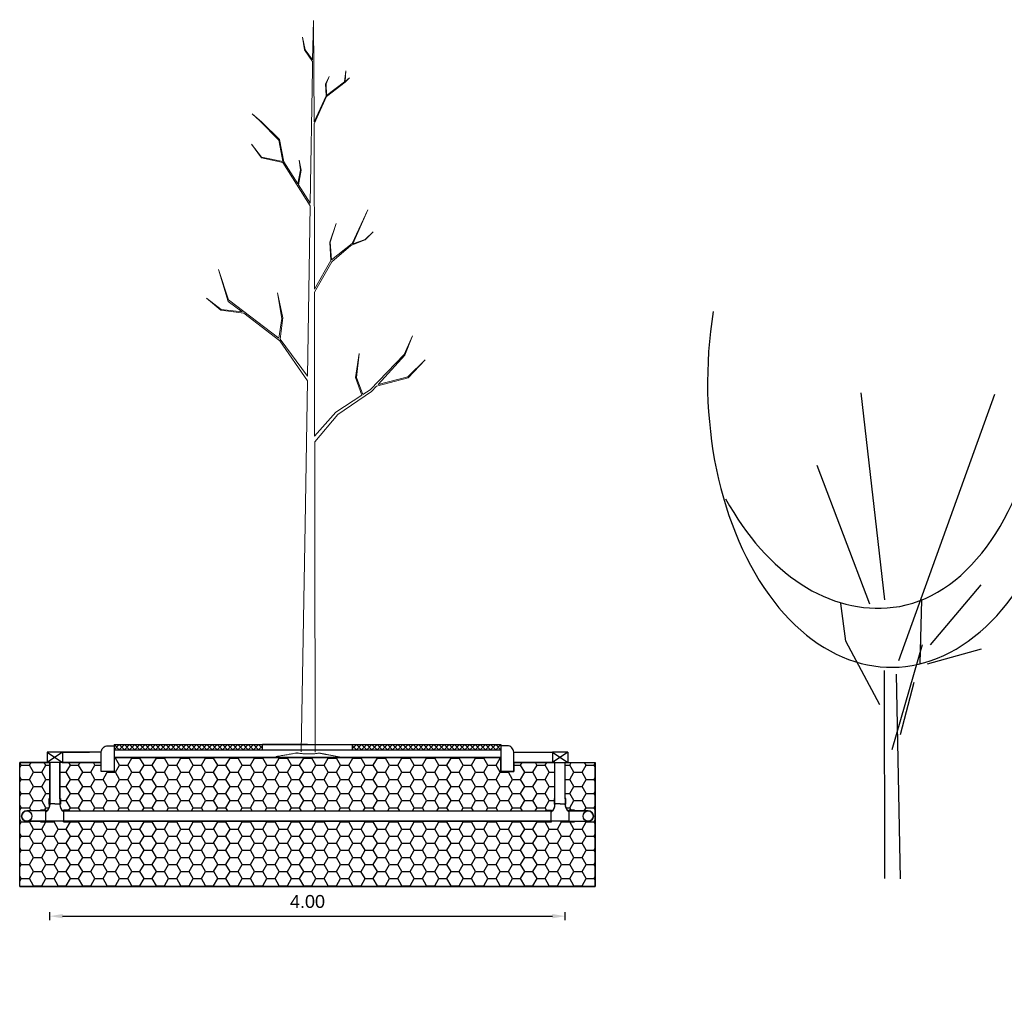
# Model space of a CAD drawing. Header units: metres. Extents: x 252743 to 254903, y 592696 to 593766.
# Tile 152 of 256: x 254472.78 to 254480.42, y 593412.32 to 593419.87. Entities that reach past the tile are written whole.
import ezdxf

# ---------------------------------------------------------------- set-up
doc = ezdxf.new("R2010")
doc.units = ezdxf.units.M
for name, color, linetype in [('N-WB-PROFIEL-ARCERING', 8, 'Continuous'), ('N-WB-PROFIEL-BLOCK', 8, 'Continuous'), ('N-WB-PROFIEL-LIJN', 3, 'Continuous')]:
    doc.layers.add(name, color=color, linetype=linetype)
doc.layers.add('N-WB-PROFIEL-HULP', color=6, linetype='Continuous', plot=False)
doc.layers.get('0').freeze()
doc.styles.add('N_STANDARD 50', font='arial.ttf', dxfattribs={"height": 0.1})
doc.dimstyles.new('N_DIMENSION 50', dxfattribs={"dimtxt": 0.1, "dimasz": 0.1, "dimexe": 0.03125, "dimexo": 0.03125, "dimgap": 0.0625, "dimtad": 1, "dimzin": 3, "dimdsep": 46, "dimtxsty": 'N_STANDARD 50', "dimcen": 0, "dimazin": 3, "dimtfac": 1, "dimtix": 1, "dimtmove": 2, "dimatfit": 3, "dimfxl": 0.03125, "dimfxlon": 1, "dimtfill": 1, "dimtolj": 1, "dimtzin": 0, "dimarcsym": 0})
pattern_1 = [(0, (250279.79188, 590319.816267), (0.09525, 0.0549926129), [0.0635, -0.127]), (120, (250279.79188, 590319.816267), (-0.0952499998, 0.05499261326), [0.0635, -0.127]), (60, (250279.79188, 590319.816267), (2e-10, 0.10998522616), [-0.127, 0.0635])]

# ---------------------------------------------------------------- blocks, each defined once
blk = doc.blocks.new('*D115')
at = {"layer": 'Defpoints', "color": 0, "transparency": 16777216}
for p in [(254477.0122, 593412.9148), (254473.0123, 593412.3243), (254477.0122, 593412.3243)]:
    blk.add_point(p, dxfattribs=at)
at = {"layer": 'N-WB-PROFIEL-LIJN', "color": 0, "lineweight": -2, "transparency": 16777216}
for p, q in [((254473.0123, 593412.8836), (254473.0123, 593412.9461)), ((254473.1123, 593412.9148), (254476.9122, 593412.9148)), ((254477.0122, 593412.8836), (254477.0122, 593412.9461))]:
    blk.add_line(p, q, dxfattribs=at)
at = {"layer": 'N-WB-PROFIEL-LIJN', "color": 0, "transparency": 16777216}
for points in [[(254473.1123, 593412.9315), (254473.1123, 593412.8982), (254473.0123, 593412.9148)], [(254476.9122, 593412.9315), (254476.9122, 593412.8982), (254477.0122, 593412.9148)]]:
    blk.add_solid(points, dxfattribs=at)
at = {"layer": 'N-WB-PROFIEL-LIJN', "color": 0, "transparency": 16777216, "insert": (254475.0122, 593413.0284), "char_height": 0.1, "attachment_point": 5, "style": 'N_STANDARD 50', "bg_fill": 3, "box_fill_scale": 1.1, "bg_fill_color": 256, "bg_fill_true_color": 13158600, "bg_fill_transparency": 0}
blk.add_mtext('\\A1;4.00', dxfattribs=at)
blk = doc.blocks.new('BOOM')
at = {"linetype": 'Continuous', "lineweight": 0}
for p, q in [((81.9482, 1724.0399), (81.8159, 1724.1722)), ((81.8159, 1724.1722), (81.9556, 1724.0429)), ((81.9482, 1724.0399), (81.8159, 1724.1722)), ((81.8159, 1724.1722), (81.9556, 1724.0429)), ((81.7814, 1724.0163), (81.6296, 1724.0739)), ((81.6296, 1724.0739), (81.7765, 1724.0088)), ((81.7814, 1724.0163), (81.6296, 1724.0739)), ((81.6296, 1724.0739), (81.7765, 1724.0088)), ((81.7765, 1724.0088), (82.0519, 1723.7495)), ((81.7765, 1724.0088), (82.0519, 1723.7495)), ((82.0101, 1723.8088), (81.7814, 1724.0163)), ((82.0101, 1723.8088), (81.7814, 1724.0163)), ((82.0101, 1723.8088), (81.9482, 1724.0399)), ((82.0101, 1723.8088), (81.9482, 1724.0399)), ((81.9556, 1724.0429), (82.0232, 1723.7969)), ((81.9556, 1724.0429), (82.0232, 1723.7969)), ((80.8861, 1723.6994), (80.8257, 1723.7621)), ((80.8257, 1723.7621), (80.8896, 1723.6994)), ((80.8861, 1723.6994), (80.8257, 1723.7621)), ((80.8257, 1723.7621), (80.8896, 1723.6994)), ((82.0639, 1723.76), (82.0232, 1723.7969)), ((82.0639, 1723.76), (82.0232, 1723.7969)), ((82.0519, 1723.7495), (82.0897, 1723.6923)), ((82.0519, 1723.7495), (82.0897, 1723.6923)), ((82.2441, 1723.499), (82.0639, 1723.76)), ((82.2441, 1723.499), (82.0639, 1723.76)), ((80.9174, 1723.5986), (80.656, 1723.7203)), ((80.656, 1723.7203), (80.9198, 1723.6054)), ((80.9174, 1723.5986), (80.656, 1723.7203)), ((80.656, 1723.7203), (80.9198, 1723.6054)), ((80.9198, 1723.6054), (80.8861, 1723.6994)), ((80.9198, 1723.6054), (80.8861, 1723.6994)), ((80.8896, 1723.6994), (80.9326, 1723.5906)), ((80.8896, 1723.6994), (80.9326, 1723.5906)), ((82.095, 1723.6844), (81.9568, 1723.6334)), ((82.095, 1723.6844), (81.9568, 1723.6334)), ((81.9581, 1723.6409), (82.0897, 1723.6923)), ((81.9581, 1723.6409), (82.0897, 1723.6923)), ((82.095, 1723.6844), (82.2273, 1723.484)), ((82.095, 1723.6844), (82.2273, 1723.484)), ((81.0456, 1723.4403), (80.9174, 1723.5986)), ((81.0456, 1723.4403), (80.9174, 1723.5986)), ((81.0614, 1723.4428), (80.9326, 1723.5906)), ((81.0614, 1723.4428), (80.9326, 1723.5906)), ((81.9568, 1723.6334), (81.7716, 1723.6606)), ((81.9568, 1723.6334), (81.7716, 1723.6606)), ((81.7728, 1723.6606), (81.9581, 1723.6409)), ((81.7728, 1723.6606), (81.9581, 1723.6409)), ((79.6644, 1723.5304), (79.5785, 1723.5412)), ((79.5785, 1723.5412), (79.6613, 1723.5352)), ((79.6644, 1723.5304), (79.5785, 1723.5412)), ((79.5785, 1723.5412), (79.6613, 1723.5352)), ((79.6685, 1723.5347), (79.6343, 1723.5683)), ((79.6343, 1723.5683), (79.6613, 1723.5352)), ((79.6685, 1723.5347), (79.6343, 1723.5683)), ((79.6343, 1723.5683), (79.6613, 1723.5352)), ((79.7723, 1723.3928), (79.6644, 1723.5304)), ((79.7723, 1723.3928), (79.6644, 1723.5304)), ((79.6685, 1723.5347), (79.7809, 1723.392)), ((79.6685, 1723.5347), (79.7809, 1723.392)), ((80.9082, 1723.4254), (80.7642, 1723.4742)), ((80.7642, 1723.4742), (80.9093, 1723.4301)), ((80.9082, 1723.4254), (80.7642, 1723.4742)), ((80.7642, 1723.4742), (80.9093, 1723.4301)), ((80.9093, 1723.4301), (81.0456, 1723.4403)), ((80.9093, 1723.4301), (81.0456, 1723.4403)), ((81.0614, 1723.4428), (81.2974, 1723.3096)), ((81.0614, 1723.4428), (81.2974, 1723.3096)), ((82.2273, 1723.484), (82.4158, 1723.3206)), ((82.2273, 1723.484), (82.4158, 1723.3206)), ((82.4584, 1723.321), (82.2441, 1723.499)), ((82.4584, 1723.321), (82.2441, 1723.499)), ((79.6812, 1723.3839), (79.625, 1723.4108)), ((79.625, 1723.4108), (79.6825, 1723.3885)), ((79.6812, 1723.3839), (79.625, 1723.4108)), ((79.625, 1723.4108), (79.6825, 1723.3885)), ((79.7757, 1723.3885), (79.6812, 1723.3839)), ((79.7757, 1723.3885), (79.6812, 1723.3839)), ((79.6825, 1723.3885), (79.7723, 1723.3928)), ((79.6825, 1723.3885), (79.7723, 1723.3928)), ((79.9761, 1723.2967), (79.7757, 1723.3885)), ((79.9761, 1723.2967), (79.7757, 1723.3885)), ((79.7809, 1723.392), (79.9933, 1723.2968)), ((79.7809, 1723.392), (79.9933, 1723.2968)), ((81.0506, 1723.4341), (80.9082, 1723.4254)), ((81.0506, 1723.4341), (80.9082, 1723.4254)), ((81.276, 1723.3094), (81.0506, 1723.4341)), ((81.276, 1723.3094), (81.0506, 1723.4341)), ((79.5803, 1723.2928), (79.1912, 1723.2849)), ((79.5803, 1723.2928), (79.1912, 1723.2849)), ((79.4966, 1723.2816), (79.1912, 1723.2849)), ((79.4966, 1723.2816), (79.1912, 1723.2849)), ((79.9761, 1723.2967), (79.5803, 1723.2928)), ((79.9761, 1723.2967), (79.5803, 1723.2928)), ((81.276, 1723.3094), (79.9933, 1723.2968)), ((81.276, 1723.3094), (79.9933, 1723.2968)), ((82.4158, 1723.3206), (81.2974, 1723.3096)), ((82.4158, 1723.3206), (81.2974, 1723.3096)), ((83.1002, 1723.3273), (82.4584, 1723.321)), ((83.1002, 1723.3273), (82.4584, 1723.321)), ((84.8653, 1723.3446), (83.1002, 1723.3273)), ((84.8653, 1723.3446), (83.1002, 1723.3273)), ((79.3208, 1723.2027), (79.4183, 1723.2239)), ((79.3208, 1723.2027), (79.4183, 1723.2239)), ((79.4192, 1723.2181), (79.3208, 1723.2027)), ((79.4192, 1723.2181), (79.3208, 1723.2027)), ((79.4183, 1723.2239), (79.4966, 1723.2816)), ((79.4183, 1723.2239), (79.4966, 1723.2816)), ((79.5091, 1723.2814), (79.4192, 1723.2181)), ((79.5091, 1723.2814), (79.4192, 1723.2181)), ((79.5675, 1723.2808), (79.5091, 1723.2814)), ((79.5675, 1723.2808), (79.5091, 1723.2814)), ((80.609, 1723.2721), (79.5675, 1723.2808)), ((80.609, 1723.2721), (79.5675, 1723.2808)), ((80.2952, 1723.0573), (80.6279, 1723.2719)), ((80.2952, 1723.0573), (80.6279, 1723.2719)), ((80.609, 1723.2721), (80.4657, 1723.1791)), ((80.609, 1723.2721), (80.4657, 1723.1791)), ((81.9501, 1723.2608), (80.6279, 1723.2719)), ((81.9501, 1723.2608), (80.6279, 1723.2719)), ((81.9501, 1723.2608), (81.6653, 1723.0472)), ((81.9501, 1723.2608), (81.6653, 1723.0472)), ((81.6764, 1723.0435), (81.9858, 1723.2605)), ((81.6764, 1723.0435), (81.9858, 1723.2605)), ((83.1002, 1723.2512), (81.9858, 1723.2605)), ((83.1002, 1723.2512), (81.9858, 1723.2605)), ((84.8649, 1723.2364), (83.1002, 1723.2512)), ((84.8649, 1723.2364), (83.1002, 1723.2512)), ((80.2751, 1723.1845), (80.3517, 1723.2004)), ((80.2751, 1723.1845), (80.3517, 1723.2004)), ((80.3504, 1723.1951), (80.2751, 1723.1845)), ((80.3504, 1723.1951), (80.2751, 1723.1845)), ((80.4587, 1723.1746), (80.2902, 1723.0653)), ((80.4587, 1723.1746), (80.2902, 1723.0653)), ((80.4587, 1723.1746), (80.3504, 1723.1951)), ((80.4587, 1723.1746), (80.3504, 1723.1951)), ((80.3517, 1723.2004), (80.4657, 1723.1791)), ((80.3517, 1723.2004), (80.4657, 1723.1791)), ((80.2902, 1723.0653), (80.1155, 1723.0293)), ((80.2902, 1723.0653), (80.1155, 1723.0293)), ((80.121, 1723.0236), (80.2871, 1723.0558)), ((80.121, 1723.0236), (80.2871, 1723.0558)), ((80.254, 1722.8912), (80.2871, 1723.0558)), ((80.254, 1722.8912), (80.2871, 1723.0558)), ((80.2952, 1723.0573), (80.2606, 1722.8899)), ((80.2952, 1723.0573), (80.2606, 1722.8899)), ((81.4986, 1723.0655), (81.3061, 1723.0229)), ((81.4986, 1723.0655), (81.3061, 1723.0229)), ((81.3061, 1723.0229), (81.503, 1723.0582)), ((81.3061, 1723.0229), (81.503, 1723.0582)), ((81.6653, 1723.0472), (81.4986, 1723.0655)), ((81.6653, 1723.0472), (81.4986, 1723.0655)), ((81.503, 1723.0582), (81.6568, 1723.0358)), ((81.503, 1723.0582), (81.6568, 1723.0358)), ((79.9723, 1722.8753), (80.121, 1723.0236)), ((79.9723, 1722.8753), (80.121, 1723.0236)), ((80.1155, 1723.0293), (79.9816, 1722.8916)), ((80.1155, 1723.0293), (79.9816, 1722.8916)), ((81.6568, 1723.0358), (81.364, 1722.6446)), ((81.6568, 1723.0358), (81.364, 1722.6446)), ((81.4658, 1722.763), (81.6764, 1723.0435)), ((81.4658, 1722.763), (81.6764, 1723.0435)), ((79.9816, 1722.8916), (79.9183, 1722.8154)), ((79.9816, 1722.8916), (79.9183, 1722.8154)), ((79.9723, 1722.8753), (79.9183, 1722.8154)), ((79.9723, 1722.8753), (79.9183, 1722.8154)), ((80.1535, 1722.8119), (80.254, 1722.8912)), ((80.1535, 1722.8119), (80.254, 1722.8912)), ((80.2606, 1722.8899), (80.1535, 1722.8119)), ((80.2606, 1722.8899), (80.1535, 1722.8119)), ((81.3752, 1722.6423), (81.4561, 1722.75)), ((81.3752, 1722.6423), (81.4561, 1722.75)), ((81.4561, 1722.75), (81.4369, 1722.5879)), ((81.4561, 1722.75), (81.4369, 1722.5879)), ((81.4443, 1722.585), (81.4658, 1722.763)), ((81.4443, 1722.585), (81.4658, 1722.763)), ((81.364, 1722.6446), (81.1269, 1722.5655)), ((81.364, 1722.6446), (81.1269, 1722.5655)), ((81.1269, 1722.5655), (81.3752, 1722.6423)), ((81.1269, 1722.5655), (81.3752, 1722.6423)), ((81.4369, 1722.5879), (81.3517, 1722.4733)), ((81.4369, 1722.5879), (81.3517, 1722.4733)), ((81.3517, 1722.4733), (81.4443, 1722.585)), ((81.3517, 1722.4733), (81.4443, 1722.585))]:
    blk.add_line(p, q, dxfattribs=at)
at = {"linetype": 'Continuous', "lineweight": 13}
blk.add_rational_spline([(84.8992, 1723.0579), (84.902, 1723.0423), (84.9088, 1723.0279), (84.9068, 1723.2846), (84.9047, 1723.5412), (84.901, 1723.5313), (84.8991, 1723.5208), (84.888, 1723.4598), (84.8769, 1723.3987), (84.8747, 1723.3867), (84.8726, 1723.3747), (84.8898, 1723.2893), (84.8726, 1723.204), (84.873, 1723.2015), (84.8735, 1723.1991), (84.8863, 1723.1285), (84.8992, 1723.0579)], [1, 0.991377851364, 1, 1, 1, 0.996096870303, 1, 1, 1, 1, 1, 0.688223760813, 1, 1, 1, 1, 1], degree=2, knots=[0, 0, 0, 0.142857, 0.142857, 0.285714, 0.285714, 0.428571, 0.428571, 0.571429, 0.571429, 0.714286, 0.714286, 0.857143, 0.857143, 0.928571, 0.928571, 1, 1, 1], dxfattribs=at)
blk = doc.blocks.new('BOOM DOORSNEDE')
at = {"linetype": 'Continuous'}
for p, q in [((-0.0656, 2.1622), (-0.2487, 3.7666)), ((0.0449, 1.6907), (0.7895, 3.7564)), ((-0.1811, 2.1291), (-0.5891, 3.2045)), ((0.2889, 1.8138), (0.6816, 2.2796)), ((0.2104, 1.6683), (0.2228, 2.1626)), ((-0.3668, 1.8419), (-0.4065, 2.1327)), ((-0.1039, 1.348), (-0.3668, 1.8419)), ((-0.0075, 1.0003), (0.2274, 1.8148)), ((0.267, 1.665), (0.6865, 1.7819)), ((-0.0653, -0.0003), (-0.0679, 1.6139)), ((0.0239, 1.585), (0.0536, -0.0024)), ((0.0579, 1.1167), (0.1622, 1.5239))]:
    blk.add_line(p, q, dxfattribs=at)
for centre, major_axis, start_param, end_param in [((-0.0155, 3.849), (-0.003, 2.2102), 1.318493, 4.700499), ((-0.095, 4.0387), (-0.0027, 1.94), 3.215526, 4.492842), ((-0.118, 4.5069), (-0.0033, 2.4095), 2.274793, 3.215526)]:
    blk.add_ellipse(centre, major_axis=major_axis, ratio=0.644385, start_param=start_param, end_param=end_param, dxfattribs=at)

msp = doc.modelspace()

# ---------------------------------------------------------------- hatches: boundary and pattern name
at = {"layer": 'N-WB-PROFIEL-ARCERING'}
h = msp.add_hatch(dxfattribs=at)
h.set_pattern_fill('HONEY', color=256, scale=0.02)
h.set_pattern_definition(pattern_1)
edge = h.paths.add_edge_path()
edge.add_line((254476.9322, 593413.1462), (254473.0923, 593413.1462))
edge.add_line((254473.0923, 593413.1462), (254472.7797, 593413.1462))
edge.add_line((254472.7797, 593413.1462), (254472.7797, 593414.1062))
edge.add_line((254472.7797, 593414.1062), (254473.0123, 593414.1062))
edge.add_line((254473.0123, 593414.1062), (254473.0123, 593413.8283))
edge.add_line((254473.0123, 593413.8283), (254473.0073, 593413.8283))
edge.add_line((254473.0073, 593413.8283), (254473.0073, 593413.7835))
edge.add_line((254473.0073, 593413.7835), (254473.0123, 593413.7835))
edge.add_arc((254472.9526, 593413.7776), 0.0599, -57.24032, 5.6242, ccw=False)
edge.add_line((254472.9851, 593413.7273), (254472.9851, 593413.7362))
edge.add_line((254472.9851, 593413.7362), (254472.9403, 593413.7362))
edge.add_line((254472.9403, 593413.7362), (254472.9403, 593413.7312))
edge.add_line((254472.9403, 593413.7312), (254472.8346, 593413.7312))
edge.add_arc((254472.8346, 593413.6912), 0.04, 90, 270)
edge.add_line((254472.8346, 593413.6512), (254472.9403, 593413.6512))
edge.add_line((254472.9403, 593413.6512), (254472.9403, 593413.6462))
edge.add_line((254472.9403, 593413.6462), (254472.9851, 593413.6462))
edge.add_line((254472.9851, 593413.6462), (254472.9851, 593413.655))
edge.add_line((254472.9851, 593413.655), (254473.1195, 593413.655))
edge.add_line((254473.1195, 593413.655), (254473.1195, 593413.6462))
edge.add_line((254473.1195, 593413.6462), (254473.1643, 593413.6462))
edge.add_line((254473.1643, 593413.6462), (254473.1643, 593413.6512))
edge.add_line((254473.1643, 593413.6512), (254476.8602, 593413.6512))
edge.add_line((254476.8602, 593413.6512), (254476.8602, 593413.6462))
edge.add_line((254476.8602, 593413.6462), (254476.905, 593413.6462))
edge.add_line((254476.905, 593413.6462), (254476.905, 593413.655))
edge.add_line((254476.905, 593413.655), (254477.0394, 593413.655))
edge.add_line((254477.0394, 593413.655), (254477.0394, 593413.6462))
edge.add_line((254477.0394, 593413.6462), (254477.0842, 593413.6462))
edge.add_line((254477.0842, 593413.6462), (254477.0842, 593413.6512))
edge.add_line((254477.0842, 593413.6512), (254477.1898, 593413.6512))
edge.add_arc((254477.1898, 593413.6912), 0.04, 270, 450)
edge.add_line((254477.1898, 593413.7312), (254477.0842, 593413.7312))
edge.add_line((254477.0842, 593413.7312), (254477.0842, 593413.7362))
edge.add_line((254477.0842, 593413.7362), (254477.0394, 593413.7362))
edge.add_line((254477.0394, 593413.7362), (254477.0394, 593413.7273))
edge.add_arc((254477.0717, 593413.7776), 0.0599, 174.35331, 237.26281, ccw=False)
edge.add_line((254477.0122, 593413.7835), (254477.0172, 593413.7835))
edge.add_line((254477.0172, 593413.7835), (254477.0172, 593413.8283))
edge.add_line((254477.0172, 593413.8283), (254477.0122, 593413.8283))
edge.add_line((254477.0122, 593413.8283), (254477.0122, 593414.1062))
edge.add_line((254477.0122, 593414.1062), (254477.2447, 593414.1062))
edge.add_line((254477.2447, 593414.1062), (254477.2447, 593413.1462))
edge.add_line((254477.2447, 593413.1462), (254476.9322, 593413.1462))
h = msp.add_hatch(dxfattribs=at)
h.set_pattern_fill('HONEY', color=256, scale=0.02)
h.set_pattern_definition(pattern_1)
edge = h.paths.add_edge_path()
edge.add_line((254473.0923, 593414.1062), (254473.0923, 593413.8283))
edge.add_line((254473.0923, 593413.8283), (254473.0973, 593413.8283))
edge.add_line((254473.0973, 593413.8283), (254473.0973, 593413.7835))
edge.add_line((254473.0973, 593413.7835), (254473.0923, 593413.7835))
edge.add_line((254473.0923, 593413.7835), (254473.0923, 593413.7804))
edge.add_arc((254473.1512, 593413.777), 0.059, 176.77509, 237.4812)
edge.add_line((254473.1195, 593413.7273), (254473.1195, 593413.7362))
edge.add_line((254473.1195, 593413.7362), (254473.1643, 593413.7362))
edge.add_line((254473.1643, 593413.7362), (254473.1643, 593413.7312))
edge.add_line((254473.1643, 593413.7312), (254476.8602, 593413.7312))
edge.add_line((254476.8602, 593413.7312), (254476.8602, 593413.7362))
edge.add_line((254476.8602, 593413.7362), (254476.905, 593413.7362))
edge.add_line((254476.905, 593413.7362), (254476.905, 593413.7273))
edge.add_arc((254476.8726, 593413.7776), 0.0599, 302.73719, 365.64669)
edge.add_line((254476.9322, 593413.7835), (254476.9272, 593413.7835))
edge.add_line((254476.9272, 593413.7835), (254476.9272, 593413.8283))
edge.add_line((254476.9272, 593413.8283), (254476.9322, 593413.8283))
edge.add_line((254476.9322, 593413.8283), (254476.9322, 593414.1062))
edge.add_line((254476.9322, 593414.1062), (254476.6122, 593414.1062))
edge.add_line((254476.6122, 593414.1062), (254476.6122, 593414.0362))
edge.add_line((254476.6122, 593414.0362), (254476.5122, 593414.0362))
edge.add_line((254476.5122, 593414.0362), (254476.5122, 593414.1462))
edge.add_line((254476.5122, 593414.1462), (254473.5122, 593414.1462))
edge.add_line((254473.5122, 593414.1462), (254473.5122, 593414.0362))
edge.add_line((254473.5122, 593414.0362), (254473.4122, 593414.0362))
edge.add_line((254473.4122, 593414.0362), (254473.4122, 593414.1062))
edge.add_line((254473.4122, 593414.1062), (254473.0923, 593414.1062))

# ---------------------------------------------------------------- linework, layer by layer
at = {"layer": 'N-WB-PROFIEL-HULP'}
msp.add_line((254476.5122, 593413.1462), (254476.9322, 593413.1462), dxfattribs=at)
msp.add_lwpolyline([(254476.9322, 593413.1462), (254473.0923, 593413.1462), (254472.7797, 593413.1462), (254472.7797, 593414.1062), (254473.0123, 593414.1062), (254473.0123, 593413.8283), (254473.0073, 593413.8283), (254473.0073, 593413.7835), (254473.0123, 593413.7835, -0.281391), (254472.9851, 593413.7273), (254472.9851, 593413.7362), (254472.9403, 593413.7362), (254472.9403, 593413.7312), (254472.8346, 593413.7312, 1), (254472.8346, 593413.6512), (254472.9403, 593413.6512), (254472.9403, 593413.6462), (254472.9851, 593413.6462), (254472.9851, 593413.655), (254473.1195, 593413.655), (254473.1195, 593413.6462), (254473.1643, 593413.6462), (254473.1643, 593413.6512), (254476.8602, 593413.6512), (254476.8602, 593413.6462), (254476.905, 593413.6462), (254476.905, 593413.655), (254477.0394, 593413.655), (254477.0394, 593413.6462), (254477.0842, 593413.6462), (254477.0842, 593413.6512), (254477.1898, 593413.6512, 1), (254477.1898, 593413.7312), (254477.0842, 593413.7312), (254477.0842, 593413.7362), (254477.0394, 593413.7362), (254477.0394, 593413.7273, -0.281603), (254477.0122, 593413.7835), (254477.0172, 593413.7835), (254477.0172, 593413.8283), (254477.0122, 593413.8283), (254477.0122, 593414.1062), (254477.2447, 593414.1062), (254477.2447, 593413.1462), (254476.9322, 593413.1462)], format="xyb", dxfattribs=at)
msp.add_lwpolyline([(254473.0923, 593414.1062), (254473.0923, 593413.8283), (254473.0973, 593413.8283), (254473.0973, 593413.7835), (254473.0923, 593413.7835), (254473.0923, 593413.7804, 0.271254), (254473.1195, 593413.7273), (254473.1195, 593413.7362), (254473.1643, 593413.7362), (254473.1643, 593413.7312), (254476.8602, 593413.7312), (254476.8602, 593413.7362), (254476.905, 593413.7362), (254476.905, 593413.7273, 0.281603), (254476.9322, 593413.7835), (254476.9272, 593413.7835), (254476.9272, 593413.8283), (254476.9322, 593413.8283), (254476.9322, 593414.1062), (254476.6122, 593414.1062), (254476.6122, 593414.0362), (254476.5122, 593414.0362), (254476.5122, 593414.1462), (254473.5122, 593414.1462), (254473.5122, 593414.0362), (254473.4122, 593414.0362), (254473.4122, 593414.1062)], format="xyb", close=True, dxfattribs=at)
at = {"layer": 'N-WB-PROFIEL-LIJN'}
for p, q in [((254473.5122, 593414.2462), (254475.0122, 593414.2462)), ((254473.5122, 593414.2462), (254473.5122, 593414.1462)), ((254473.5122, 593414.2062), (254473.5522, 593414.2462)), ((254473.5122, 593414.2462), (254473.5522, 593414.2062)), ((254473.5522, 593414.2062), (254473.5922, 593414.2462)), ((254473.5522, 593414.2462), (254473.5922, 593414.2062)), ((254473.5922, 593414.2062), (254473.6322, 593414.2462)), ((254473.5922, 593414.2462), (254473.6322, 593414.2062)), ((254473.6322, 593414.2062), (254473.6722, 593414.2462)), ((254473.6322, 593414.2462), (254473.6722, 593414.2062)), ((254473.6722, 593414.2062), (254473.7122, 593414.2462)), ((254473.6722, 593414.2462), (254473.7122, 593414.2062)), ((254473.7122, 593414.2062), (254473.7522, 593414.2462)), ((254473.7122, 593414.2462), (254473.7522, 593414.2062)), ((254473.7522, 593414.2062), (254473.7922, 593414.2462)), ((254473.7522, 593414.2462), (254473.7922, 593414.2062)), ((254473.7922, 593414.2062), (254473.8322, 593414.2462)), ((254473.7922, 593414.2462), (254473.8322, 593414.2062)), ((254473.8322, 593414.2062), (254473.8722, 593414.2462)), ((254473.8322, 593414.2462), (254473.8722, 593414.2062)), ((254473.8722, 593414.2062), (254473.9122, 593414.2462)), ((254473.8722, 593414.2462), (254473.9122, 593414.2062)), ((254473.9122, 593414.2062), (254473.9522, 593414.2462)), ((254473.9122, 593414.2462), (254473.9522, 593414.2062)), ((254473.9522, 593414.2062), (254473.9922, 593414.2462)), ((254473.9522, 593414.2462), (254473.9922, 593414.2062)), ((254473.9922, 593414.2062), (254474.0322, 593414.2462)), ((254473.9922, 593414.2462), (254474.0322, 593414.2062)), ((254474.0322, 593414.2062), (254474.0722, 593414.2462)), ((254474.0322, 593414.2462), (254474.0722, 593414.2062)), ((254474.0722, 593414.2062), (254474.1122, 593414.2462)), ((254474.0722, 593414.2462), (254474.1122, 593414.2062)), ((254474.1122, 593414.2062), (254474.1522, 593414.2462)), ((254474.1122, 593414.2462), (254474.1522, 593414.2062)), ((254474.1522, 593414.2062), (254474.1922, 593414.2462)), ((254474.1522, 593414.2462), (254474.1922, 593414.2062)), ((254474.1922, 593414.2062), (254474.2322, 593414.2462)), ((254474.1922, 593414.2462), (254474.2322, 593414.2062)), ((254474.2322, 593414.2062), (254474.2722, 593414.2462)), ((254474.2322, 593414.2462), (254474.2722, 593414.2062)), ((254474.2722, 593414.2062), (254474.3122, 593414.2462)), ((254474.2722, 593414.2462), (254474.3122, 593414.2062)), ((254474.3122, 593414.2062), (254474.3522, 593414.2462)), ((254474.3122, 593414.2462), (254474.3522, 593414.2062)), ((254474.3522, 593414.2062), (254474.3922, 593414.2462)), ((254474.3522, 593414.2462), (254474.3922, 593414.2062)), ((254474.3922, 593414.2062), (254474.4322, 593414.2462)), ((254474.3922, 593414.2462), (254474.4322, 593414.2062)), ((254474.4322, 593414.2062), (254474.4722, 593414.2462)), ((254474.4322, 593414.2462), (254474.4722, 593414.2062)), ((254474.4722, 593414.2062), (254474.5122, 593414.2462)), ((254474.4722, 593414.2462), (254474.5122, 593414.2062)), ((254474.5122, 593414.2062), (254474.5522, 593414.2462)), ((254474.5122, 593414.2462), (254474.5522, 593414.2062)), ((254474.5522, 593414.2062), (254474.5922, 593414.2462)), ((254474.5522, 593414.2462), (254474.5922, 593414.2062)), ((254474.5922, 593414.2062), (254474.6322, 593414.2462)), ((254474.5922, 593414.2462), (254474.6322, 593414.2062)), ((254474.6322, 593414.2462), (254474.6622, 593414.2162)), ((254475.0122, 593414.2462), (254474.6622, 593414.2462)), ((254474.6622, 593414.2062), (254474.6622, 593414.2462)), ((254475.0122, 593414.2462), (254476.5122, 593414.2462)), ((254475.0122, 593414.2462), (254475.3622, 593414.2462)), ((254475.3622, 593414.2162), (254475.3922, 593414.2462)), ((254475.3622, 593414.2062), (254475.3622, 593414.2462)), ((254475.3922, 593414.2062), (254475.4322, 593414.2462)), ((254475.3922, 593414.2462), (254475.4322, 593414.2062)), ((254475.4322, 593414.2062), (254475.4722, 593414.2462)), ((254475.4322, 593414.2462), (254475.4722, 593414.2062)), ((254475.4722, 593414.2062), (254475.5122, 593414.2462)), ((254475.4722, 593414.2462), (254475.5122, 593414.2062)), ((254475.5122, 593414.2062), (254475.5522, 593414.2462)), ((254475.5122, 593414.2462), (254475.5522, 593414.2062)), ((254475.5522, 593414.2062), (254475.5922, 593414.2462)), ((254475.5522, 593414.2462), (254475.5922, 593414.2062)), ((254475.5922, 593414.2062), (254475.6322, 593414.2462)), ((254475.5922, 593414.2462), (254475.6322, 593414.2062)), ((254475.6322, 593414.2062), (254475.6722, 593414.2462)), ((254475.6322, 593414.2462), (254475.6722, 593414.2062)), ((254475.6722, 593414.2062), (254475.7122, 593414.2462)), ((254475.6722, 593414.2462), (254475.7122, 593414.2062)), ((254475.7122, 593414.2062), (254475.7522, 593414.2462)), ((254475.7122, 593414.2462), (254475.7522, 593414.2062)), ((254475.7522, 593414.2062), (254475.7922, 593414.2462)), ((254475.7522, 593414.2462), (254475.7922, 593414.2062)), ((254475.7922, 593414.2062), (254475.8322, 593414.2462)), ((254475.7922, 593414.2462), (254475.8322, 593414.2062)), ((254475.8322, 593414.2062), (254475.8722, 593414.2462)), ((254475.8322, 593414.2462), (254475.8722, 593414.2062)), ((254475.8722, 593414.2062), (254475.9122, 593414.2462)), ((254475.8722, 593414.2462), (254475.9122, 593414.2062)), ((254475.9122, 593414.2062), (254475.9522, 593414.2462)), ((254475.9122, 593414.2462), (254475.9522, 593414.2062)), ((254475.9522, 593414.2062), (254475.9922, 593414.2462)), ((254475.9522, 593414.2462), (254475.9922, 593414.2062)), ((254475.9922, 593414.2062), (254476.0322, 593414.2462)), ((254475.9922, 593414.2462), (254476.0322, 593414.2062)), ((254476.0322, 593414.2062), (254476.0722, 593414.2462)), ((254476.0322, 593414.2462), (254476.0722, 593414.2062)), ((254476.0722, 593414.2062), (254476.1122, 593414.2462)), ((254476.0722, 593414.2462), (254476.1122, 593414.2062)), ((254476.1122, 593414.2062), (254476.1522, 593414.2462)), ((254476.1122, 593414.2462), (254476.1522, 593414.2062)), ((254476.1522, 593414.2062), (254476.1922, 593414.2462)), ((254476.1522, 593414.2462), (254476.1922, 593414.2062)), ((254476.1922, 593414.2062), (254476.2322, 593414.2462)), ((254476.1922, 593414.2462), (254476.2322, 593414.2062)), ((254476.2322, 593414.2062), (254476.2722, 593414.2462)), ((254476.2322, 593414.2462), (254476.2722, 593414.2062)), ((254476.2722, 593414.2062), (254476.3122, 593414.2462)), ((254476.2722, 593414.2462), (254476.3122, 593414.2062)), ((254476.3122, 593414.2062), (254476.3522, 593414.2462)), ((254476.3122, 593414.2462), (254476.3522, 593414.2062)), ((254476.3522, 593414.2062), (254476.3922, 593414.2462)), ((254476.3522, 593414.2462), (254476.3922, 593414.2062)), ((254476.3922, 593414.2062), (254476.4322, 593414.2462)), ((254476.3922, 593414.2462), (254476.4322, 593414.2062)), ((254476.4322, 593414.2062), (254476.4722, 593414.2462)), ((254476.4322, 593414.2462), (254476.4722, 593414.2062)), ((254476.4322, 593414.2062), (254476.4722, 593414.2462)), ((254476.4322, 593414.2462), (254476.4722, 593414.2062)), ((254476.4722, 593414.2062), (254476.5122, 593414.2462)), ((254476.4722, 593414.2462), (254476.5122, 593414.2062)), ((254476.5122, 593414.2462), (254476.5122, 593414.1462)), ((254473.1123, 593414.1862), (254472.9923, 593414.1862)), ((254472.9923, 593414.1862), (254472.9923, 593414.1062)), ((254473.1123, 593414.1862), (254472.9923, 593414.1062)), ((254472.9923, 593414.1862), (254473.1123, 593414.1062)), ((254473.1123, 593414.1862), (254473.1123, 593414.1062)), ((254473.4122, 593414.1862), (254473.1123, 593414.1862)), ((254473.1123, 593414.1862), (254473.3223, 593414.1862)), ((254473.5122, 593414.2062), (254475.0122, 593414.2062)), ((254474.6322, 593414.2062), (254474.6622, 593414.2362)), ((254475.0122, 593414.2062), (254476.5122, 593414.2062)), ((254475.3622, 593414.2362), (254475.3922, 593414.2062)), ((254476.6122, 593414.1862), (254476.9122, 593414.1862)), ((254477.0322, 593414.1862), (254476.9122, 593414.1862)), ((254476.9122, 593414.1862), (254476.9122, 593414.1062)), ((254477.0322, 593414.1862), (254476.9122, 593414.1062)), ((254476.9122, 593414.1862), (254477.0322, 593414.1062)), ((254477.0322, 593414.1862), (254477.0322, 593414.1062)), ((254472.7797, 593413.1462), (254472.7797, 593414.1062)), ((254472.9923, 593414.1062), (254472.7797, 593414.1062)), ((254473.1123, 593414.1062), (254472.9923, 593414.1062)), ((254473.0123, 593413.8252), (254473.0123, 593414.1062)), ((254473.0923, 593413.8252), (254473.0923, 593414.1062)), ((254473.1123, 593414.1062), (254473.4122, 593414.1062)), ((254473.5122, 593414.1462), (254476.5122, 593414.1462)), ((254476.6122, 593414.1062), (254476.9122, 593414.1062)), ((254476.9122, 593414.1062), (254477.0322, 593414.1062)), ((254476.9322, 593413.7852), (254476.9322, 593414.1062)), ((254477.0122, 593413.8252), (254477.0122, 593414.1062)), ((254477.0322, 593414.1062), (254477.2447, 593414.1062)), ((254477.2447, 593413.1462), (254477.2447, 593414.1062)), ((254473.0073, 593413.7835), (254473.0073, 593413.8283)), ((254473.0073, 593413.8283), (254473.0123, 593413.8283)), ((254473.0073, 593413.7835), (254473.0073, 593413.8283)), ((254473.0123, 593413.8283), (254473.0073, 593413.8283)), ((254473.0123, 593413.8252), (254473.0123, 593413.7849)), ((254473.0123, 593413.8252), (254473.0123, 593413.7849)), ((254473.0923, 593413.8283), (254473.0973, 593413.8283)), ((254473.0973, 593413.8283), (254473.0923, 593413.8283)), ((254473.0923, 593413.8252), (254473.0923, 593413.7849)), ((254473.0923, 593413.8252), (254473.0923, 593413.7849)), ((254473.0973, 593413.7835), (254473.0973, 593413.8283)), ((254473.0973, 593413.7835), (254473.0973, 593413.8283)), ((254476.9272, 593413.7835), (254476.9272, 593413.8283)), ((254476.9272, 593413.8283), (254476.9322, 593413.8283)), ((254476.9272, 593413.7835), (254476.9272, 593413.8283)), ((254476.9322, 593413.8283), (254476.9272, 593413.8283)), ((254477.0122, 593413.8283), (254477.0172, 593413.8283)), ((254477.0172, 593413.8283), (254477.0122, 593413.8283)), ((254477.0122, 593413.8252), (254477.0122, 593413.7852)), ((254477.0172, 593413.7835), (254477.0172, 593413.8283)), ((254477.0172, 593413.7835), (254477.0172, 593413.8283)), ((254472.9823, 593413.7312), (254472.8346, 593413.7312)), ((254472.9403, 593413.7362), (254472.9851, 593413.7362)), ((254472.9403, 593413.7362), (254472.9403, 593413.7312)), ((254472.9823, 593413.6512), (254472.9823, 593413.7312)), ((254472.9823, 593413.6512), (254472.9823, 593413.7312)), ((254472.9851, 593413.7273), (254472.9851, 593413.7362)), ((254473.0073, 593413.7835), (254473.0123, 593413.7835)), ((254473.0073, 593413.7835), (254473.0123, 593413.7835)), ((254473.0523, 593413.7849), (254473.0123, 593413.7849)), ((254473.0523, 593413.7849), (254473.0123, 593413.7849)), ((254473.0123, 593413.7835), (254473.0123, 593413.7804)), ((254473.0523, 593413.7849), (254473.0923, 593413.7849)), ((254473.0523, 593413.7849), (254473.0923, 593413.7849)), ((254473.0923, 593413.7835), (254473.0923, 593413.7804)), ((254473.0973, 593413.7835), (254473.0923, 593413.7835)), ((254473.0973, 593413.7835), (254473.0923, 593413.7835)), ((254473.0923, 593413.7828), (254473.0923, 593413.7797)), ((254473.1643, 593413.7362), (254473.1195, 593413.7362)), ((254473.1195, 593413.7273), (254473.1195, 593413.7362)), ((254473.1222, 593413.6512), (254473.1222, 593413.7312)), ((254473.1222, 593413.7312), (254476.9022, 593413.7312)), ((254473.1222, 593413.6512), (254473.1222, 593413.7312)), ((254473.1643, 593413.7362), (254473.1643, 593413.7312)), ((254476.8602, 593413.7362), (254476.905, 593413.7362)), ((254476.8602, 593413.7362), (254476.8602, 593413.7312)), ((254476.9022, 593413.6512), (254476.9022, 593413.7312)), ((254476.9022, 593413.6512), (254476.9022, 593413.7312)), ((254476.905, 593413.7273), (254476.905, 593413.7362)), ((254476.9272, 593413.7835), (254476.9322, 593413.7835)), ((254476.9272, 593413.7835), (254476.9322, 593413.7835)), ((254476.9722, 593413.7852), (254476.9322, 593413.7852)), ((254476.9322, 593413.7835), (254476.9322, 593413.7797)), ((254476.9722, 593413.7852), (254477.0122, 593413.7852)), ((254476.9722, 593413.7852), (254477.0122, 593413.7852)), ((254477.0122, 593413.7835), (254477.0122, 593413.7804)), ((254477.0172, 593413.7835), (254477.0122, 593413.7835)), ((254477.0172, 593413.7835), (254477.0122, 593413.7835)), ((254477.0842, 593413.7362), (254477.0394, 593413.7362)), ((254477.0394, 593413.7273), (254477.0394, 593413.7362)), ((254477.0421, 593413.6512), (254477.0421, 593413.7312)), ((254477.0421, 593413.6512), (254477.0421, 593413.7312)), ((254477.0421, 593413.7312), (254477.1898, 593413.7312)), ((254477.0842, 593413.7362), (254477.0842, 593413.7312)), ((254472.9823, 593413.6512), (254472.8346, 593413.6512)), ((254472.9403, 593413.6462), (254472.9403, 593413.6512)), ((254472.9403, 593413.6462), (254472.9851, 593413.6462)), ((254472.9851, 593413.6462), (254472.9851, 593413.655)), ((254472.9851, 593413.655), (254473.1195, 593413.655)), ((254473.1195, 593413.6462), (254473.1195, 593413.655)), ((254473.1643, 593413.6462), (254473.1195, 593413.6462)), ((254476.9022, 593413.6512), (254473.1222, 593413.6512)), ((254473.1643, 593413.6462), (254473.1643, 593413.6512)), ((254476.8602, 593413.6462), (254476.8602, 593413.6512)), ((254476.8602, 593413.6462), (254476.905, 593413.6462)), ((254476.905, 593413.6462), (254476.905, 593413.655)), ((254476.905, 593413.655), (254477.0394, 593413.655)), ((254477.0394, 593413.6462), (254477.0394, 593413.655)), ((254477.0842, 593413.6462), (254477.0394, 593413.6462)), ((254477.0421, 593413.6512), (254477.1898, 593413.6512)), ((254477.0842, 593413.6462), (254477.0842, 593413.6512)), ((254472.7797, 593413.1462), (254477.2447, 593413.1462))]:
    msp.add_line(p, q, dxfattribs=at)
at = {"layer": 'N-WB-PROFIEL-LIJN', "flags": 128}
for points in [[(254473.4122, 593414.1862, -0.414214), (254473.4622, 593414.2362), (254473.5122, 593414.2362), (254473.5122, 593414.0362), (254473.4122, 593414.0362)], [(254473.4122, 593414.1862, -0.414214), (254473.4622, 593414.2362), (254473.5122, 593414.2362), (254473.5122, 593414.0362), (254473.4122, 593414.0362)], [(254476.6122, 593414.1862, 0.414214), (254476.5622, 593414.2362), (254476.5122, 593414.2362), (254476.5122, 593414.0362), (254476.6122, 593414.0362)], [(254476.6122, 593414.1862, 0.414214), (254476.5622, 593414.2362), (254476.5122, 593414.2362), (254476.5122, 593414.0362), (254476.6122, 593414.0362)]]:
    msp.add_lwpolyline(points, format="xyb", close=True, dxfattribs=at)
at = {"layer": 'N-WB-PROFIEL-LIJN'}
for centre in [(254472.8346, 593413.6912), (254477.1898, 593413.6912)]:
    msp.add_circle(centre, 0.04, dxfattribs=at)
for centre, start, end in [((254472.9533, 593413.777), 302.5188, 3.22491), ((254473.1512, 593413.777), 176.77509, 237.4812), ((254476.8732, 593413.777), 302.5188, 3.22491), ((254477.0711, 593413.777), 176.77509, 237.4812)]:
    msp.add_arc(centre, 0.059, start, end, dxfattribs=at)

# ---------------------------------------------------------------- block references
at = {"layer": 'N-WB-PROFIEL-BLOCK', "rotation": 269.5468833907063}
msp.add_blockref('BOOM', (252752.453, 593512.6785), dxfattribs=at)
at = {"layer": 'N-WB-PROFIEL-BLOCK'}
msp.add_blockref('BOOM DOORSNEDE', (254479.5555, 593413.2061), dxfattribs=at)

# ---------------------------------------------------------------- dimensions: what is measured, and where the dimension line sits
at = {"layer": 'N-WB-PROFIEL-LIJN', "color": 8}
dim = msp.add_aligned_dim(p1=(254473.0123, 593412.3243), p2=(254477.0122, 593412.3243), distance=0.5905, dimstyle='N_DIMENSION 50', dxfattribs=at)
dim.commit()
dim.dimension.update_dxf_attribs({"geometry": '*D115', "text_midpoint": (254475.0122, 593413.0284)})

doc.saveas('drawing.dxf')
